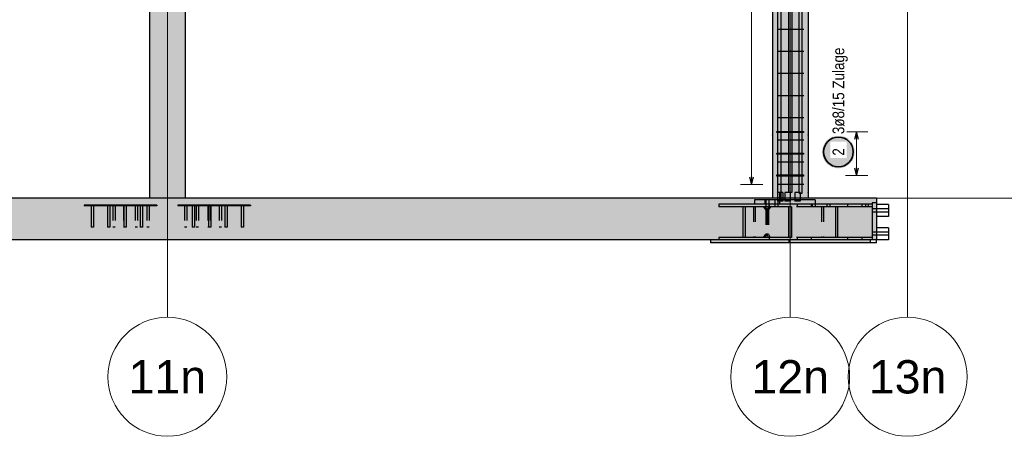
# Model space of a CAD drawing. Header units: millimetres. Extents: x -17.3 to 56.2, y -13.9 to 21.4.
# Tile 44 of 56: x 37.8 to 44.5, y -13.7 to -10.9. Entities that reach past the tile are written whole.
import ezdxf
from ezdxf.enums import TextEntityAlignment as Align

# ---------------------------------------------------------------- set-up
doc = ezdxf.new("R2010")
doc.units = ezdxf.units.MM
doc.linetypes.add('HIDDEN', pattern=[0.375, 0.25, -0.125])
for name, color, linetype, lineweight in [('Bewehrung', 7, 'Continuous', 20), ('einlesen aus Plan EG', 7, 'Continuous', 20), ('Geschnittene Kanten', 7, 'Continuous', 20), ('Schraffuren', 7, 'Continuous', 20)]:
    doc.layers.add(name, color=color, linetype=linetype, lineweight=lineweight)
doc.styles.add('Arial', font='arial.ttf')
doc.styles.add('Arial Narrow', font='ARIALN.TTF')

msp = doc.modelspace()

# ---------------------------------------------------------------- hatches: boundary and pattern name
at = {"layer": 'Bewehrung', "lineweight": 25, "true_color": 0xffffff}
msp.add_hatch(color=7, dxfattribs=at).paths.add_polyline_path([(43.45127, -11.830965), (43.451203, -11.827126), (43.451002, -11.823292), (43.450667, -11.819467), (43.450199, -11.815656), (43.449599, -11.811864), (43.448866, -11.808095), (43.448002, -11.804354), (43.447009, -11.800645), (43.445886, -11.796973), (43.444636, -11.793343), (43.44326, -11.789758), (43.44176, -11.786224), (43.440137, -11.782744), (43.438394, -11.779323), (43.436533, -11.775965), (43.434555, -11.772674), (43.432464, -11.769454), (43.430262, -11.766309), (43.427951, -11.763242), (43.425535, -11.760258), (43.423016, -11.757361), (43.420397, -11.754553), (43.417682, -11.751838), (43.414874, -11.749219), (43.411977, -11.7467), (43.408993, -11.744284), (43.405926, -11.741973), (43.402781, -11.739771), (43.399561, -11.73768), (43.39627, -11.735702), (43.392912, -11.733841), (43.389491, -11.732098), (43.386011, -11.730475), (43.382477, -11.728975), (43.378892, -11.727599), (43.375262, -11.726349), (43.37159, -11.725226), (43.367881, -11.724232), (43.36414, -11.723369), (43.360371, -11.722636), (43.356579, -11.722036), (43.352768, -11.721568), (43.348943, -11.721233), (43.345109, -11.721032), (43.34127, -11.720965), (43.337431, -11.721032), (43.333597, -11.721233), (43.329772, -11.721568), (43.325961, -11.722036), (43.322169, -11.722636), (43.3184, -11.723369), (43.314658, -11.724232), (43.31095, -11.725226), (43.307278, -11.726349), (43.303648, -11.727599), (43.300063, -11.728975), (43.296529, -11.730475), (43.293049, -11.732098), (43.289628, -11.733841), (43.28627, -11.735702), (43.282979, -11.73768), (43.279759, -11.739771), (43.276614, -11.741973), (43.273547, -11.744284), (43.270563, -11.7467), (43.267666, -11.749219), (43.264857, -11.751838), (43.262143, -11.754553), (43.259524, -11.757361), (43.257005, -11.760258), (43.254589, -11.763242), (43.252278, -11.766309), (43.250076, -11.769454), (43.247985, -11.772674), (43.246007, -11.775965), (43.244146, -11.779323), (43.242403, -11.782744), (43.24078, -11.786224), (43.23928, -11.789758), (43.237904, -11.793343), (43.236654, -11.796973), (43.235531, -11.800645), (43.234537, -11.804354), (43.233674, -11.808095), (43.232941, -11.811864), (43.23234, -11.815656), (43.231872, -11.819467), (43.231538, -11.823292), (43.231337, -11.827126), (43.23127, -11.830965), (43.231337, -11.834804), (43.231538, -11.838638), (43.231872, -11.842463), (43.23234, -11.846274), (43.232941, -11.850066), (43.233674, -11.853835), (43.234537, -11.857576), (43.235531, -11.861285), (43.236654, -11.864957), (43.237904, -11.868587), (43.23928, -11.872172), (43.24078, -11.875706), (43.242403, -11.879186), (43.244146, -11.882607), (43.246007, -11.885965), (43.247985, -11.889256), (43.250076, -11.892476), (43.252278, -11.895621), (43.254589, -11.898688), (43.257005, -11.901672), (43.259524, -11.904569), (43.262143, -11.907377), (43.264857, -11.910092), (43.267666, -11.912711), (43.270563, -11.91523), (43.273547, -11.917646), (43.276614, -11.919957), (43.279759, -11.922159), (43.282979, -11.92425), (43.28627, -11.926228), (43.289628, -11.928089), (43.293049, -11.929832), (43.296529, -11.931455), (43.300063, -11.932955), (43.303648, -11.934331), (43.307278, -11.935581), (43.31095, -11.936704), (43.314658, -11.937698), (43.3184, -11.938561), (43.322169, -11.939294), (43.325961, -11.939894), (43.329772, -11.940362), (43.333597, -11.940697), (43.337431, -11.940898), (43.34127, -11.940965), (43.345109, -11.940898), (43.348943, -11.940697), (43.352768, -11.940362), (43.356579, -11.939894), (43.360371, -11.939294), (43.36414, -11.938561), (43.367881, -11.937698), (43.37159, -11.936704), (43.375262, -11.935581), (43.378892, -11.934331), (43.382477, -11.932955), (43.386011, -11.931455), (43.389491, -11.929832), (43.392912, -11.928089), (43.39627, -11.926228), (43.399561, -11.92425), (43.402781, -11.922159), (43.405926, -11.919957), (43.408993, -11.917646), (43.411977, -11.91523), (43.414874, -11.912711), (43.417682, -11.910092), (43.420397, -11.907377), (43.423016, -11.904569), (43.425535, -11.901672), (43.427951, -11.898688), (43.430262, -11.895621), (43.432464, -11.892476), (43.434555, -11.889256), (43.436533, -11.885965), (43.438394, -11.882607), (43.440137, -11.879186), (43.44176, -11.875706), (43.44326, -11.872172), (43.444636, -11.868587), (43.445886, -11.864957), (43.447009, -11.861285), (43.448002, -11.857576), (43.448866, -11.853835), (43.449599, -11.850066), (43.450199, -11.846274), (43.450667, -11.842463), (43.451002, -11.838638)])
at = {"layer": 'Schraffuren', "lineweight": 13, "true_color": 0xd7ffd7}
for points in [[(43.136836, -12.142594), (43.136836, -5.892592), (42.896836, -5.892592), (42.896836, -12.142594)], [(38.94688, -12.142594), (38.94688, -6.582594), (38.70688, -6.582594), (38.70688, -12.142594)], [(43.597172, -12.422586), (43.597172, -12.142586), (42.953198, -12.142586), (42.953198, -12.162586), (42.944383, -12.162586), (42.944383, -12.142586), (2.509278, -12.142586), (2.509278, -12.162586), (2.500462, -12.162586), (2.500462, -12.142586), (2.016153, -12.142594), (2.016153, -12.422586), (20.301426, -12.422586), (20.301426, -12.432586), (29.751818, -12.432586), (29.751818, -12.422586)]]:
    msp.add_hatch(color=254, dxfattribs=at).paths.add_polyline_path(points)
at = {"layer": 'Schraffuren', "lineweight": 13, "true_color": 0x4682b4}
for points in [[(38.48688, -12.192594), (38.48688, -12.187594), (38.26688, -12.187594), (38.26688, -12.192594)], [(38.70688, -12.192594), (38.70688, -12.187594), (38.48688, -12.187594), (38.48688, -12.192594)], [(39.16688, -12.192594), (39.16688, -12.187594), (38.94688, -12.187594), (38.94688, -12.192594)], [(39.38688, -12.192594), (39.38688, -12.187594), (39.16688, -12.187594), (39.16688, -12.192594)], [(42.875897, -12.199586), (42.875897, -12.182586), (42.536525, -12.182586), (42.536525, -12.199586), (42.699141, -12.199586), (42.699141, -12.405586), (42.536525, -12.405586), (42.536525, -12.422586), (42.875897, -12.422586), (42.875897, -12.405586), (42.713282, -12.405586), (42.713282, -12.199586)], [(43.18522, -12.182586), (43.18522, -12.152586), (42.953198, -12.152586), (42.953198, -12.162586), (42.944383, -12.162586), (42.944383, -12.152586), (42.845808, -12.152586), (42.845808, -12.182586)], [(43.498001, -12.199586), (43.498001, -12.182586), (43.15859, -12.182586), (43.15859, -12.199586), (43.321225, -12.199586), (43.321225, -12.405586), (43.15859, -12.405586), (43.15859, -12.422586), (43.498001, -12.422586), (43.498001, -12.405586), (43.335367, -12.405586), (43.335367, -12.199586)], [(43.597172, -12.422586), (43.597172, -12.172586), (43.567172, -12.172586), (43.567172, -12.422586)], [(38.32988, -12.337594), (38.32988, -12.192594), (38.31388, -12.192594), (38.31388, -12.337594)], [(38.43988, -12.337594), (38.43988, -12.192594), (38.42388, -12.192594), (38.42388, -12.337594)], [(38.54988, -12.337594), (38.54988, -12.192594), (38.53388, -12.192594), (38.53388, -12.337594)], [(38.65988, -12.337594), (38.65988, -12.192594), (38.64388, -12.192594), (38.64388, -12.337594)], [(39.00988, -12.337594), (39.00988, -12.192594), (38.99388, -12.192594), (38.99388, -12.337594)], [(39.11988, -12.337594), (39.11988, -12.192594), (39.10388, -12.192594), (39.10388, -12.337594)], [(39.22988, -12.337594), (39.22988, -12.192594), (39.21388, -12.192594), (39.21388, -12.337594)], [(39.33988, -12.337594), (39.33988, -12.192594), (39.32388, -12.192594), (39.32388, -12.337594)], [(43.026129, -12.405586), (43.026129, -12.199586), (43.004916, -12.199586), (43.004916, -12.405586)]]:
    msp.add_hatch(color=145, dxfattribs=at).paths.add_polyline_path(points)
at = {"layer": 'Schraffuren', "lineweight": 13, "true_color": 0xe0ddbe}
msp.add_hatch(color=254, dxfattribs=at).paths.add_polyline_path([(43.55397, -12.442586), (43.55397, -12.422586), (42.479768, -12.422586), (42.479768, -12.442586)])

# ---------------------------------------------------------------- linework, layer by layer
at = {"color": 9, "linetype": 'Continuous', "lineweight": 0}
for p, q in [((38.826825, -12.942586), (38.826825, -3.836055)), ((43.016825, -12.942586), (43.016825, -3.836055)), ((43.806825, -12.942586), (43.806825, -3.836055)), ((38.94688, -12.142594), (56.245814, -12.142594))]:
    msp.add_line(p, q, dxfattribs=at)
at = {"color": 3, "linetype": 'HIDDEN', "lineweight": 25, "ltscale": 0.25}
for p, q in [((42.933338, -12.102586), (42.931101, -12.102586)), ((42.931101, -12.102586), (42.931101, -12.142586)), ((42.937929, -12.102586), (42.933338, -12.102586)), ((42.944173, -12.102586), (42.937929, -12.102586)), ((42.957712, -12.102586), (42.953198, -12.102586)), ((42.962946, -12.102586), (42.957712, -12.102586)), ((42.966026, -12.102586), (42.962946, -12.102586)), ((42.966481, -12.102586), (42.966026, -12.102586)), ((42.966481, -12.102586), (42.966481, -12.142586)), ((42.981053, -12.102586), (42.980598, -12.102586)), ((42.980598, -12.102586), (42.980598, -12.142586)), ((42.984133, -12.102586), (42.981053, -12.102586)), ((42.989367, -12.102586), (42.984133, -12.102586)), ((42.995959, -12.102586), (42.989367, -12.102586)), ((43.002906, -12.102586), (42.995959, -12.102586)), ((43.00915, -12.102586), (43.002906, -12.102586)), ((43.013741, -12.102586), (43.00915, -12.102586)), ((43.015978, -12.102586), (43.013741, -12.102586)), ((43.015978, -12.102586), (43.015978, -12.142586)), ((43.049418, -12.102586), (43.04806, -12.102586)), ((43.04806, -12.102586), (43.04806, -12.142586)), ((43.053286, -12.102586), (43.049418, -12.102586)), ((43.059075, -12.102586), (43.053286, -12.102586)), ((43.065903, -12.102586), (43.059075, -12.102586)), ((43.072731, -12.102586), (43.065903, -12.102586)), ((43.07852, -12.102586), (43.072731, -12.102586)), ((43.082388, -12.102586), (43.07852, -12.102586)), ((43.083746, -12.102586), (43.082388, -12.102586)), ((43.083746, -12.102586), (43.083746, -12.142586)), ((38.415344, -12.187594), (38.415344, -12.192594)), ((38.443628, -12.187594), (38.443628, -12.192594)), ((38.709186, -12.142594), (38.70688, -12.142594)), ((38.726471, -12.187594), (38.70688, -12.187594)), ((38.716014, -12.142594), (38.709186, -12.142594)), ((38.727104, -12.142594), (38.716014, -12.142594)), ((38.754755, -12.187594), (38.726471, -12.187594)), ((38.726471, -12.187594), (38.726471, -12.192594)), ((38.742027, -12.142594), (38.727104, -12.142594)), ((38.760212, -12.142594), (38.742027, -12.142594)), ((38.754755, -12.187594), (38.754755, -12.192594)), ((38.780958, -12.142594), (38.760212, -12.142594)), ((38.803469, -12.142594), (38.780958, -12.142594)), ((38.82688, -12.142594), (38.803469, -12.142594)), ((38.850291, -12.142594), (38.82688, -12.142594)), ((38.872802, -12.142594), (38.850291, -12.142594)), ((38.893548, -12.142594), (38.872802, -12.142594)), ((38.911733, -12.142594), (38.893548, -12.142594)), ((38.925875, -12.187594), (38.897591, -12.187594)), ((38.897591, -12.187594), (38.897591, -12.192594)), ((38.926656, -12.142594), (38.911733, -12.142594)), ((38.94688, -12.187594), (38.925875, -12.187594)), ((38.925875, -12.187594), (38.925875, -12.192594)), ((38.937745, -12.142594), (38.926656, -12.142594)), ((38.944574, -12.142594), (38.937745, -12.142594)), ((38.94688, -12.142594), (38.944574, -12.142594)), ((39.208718, -12.187594), (39.208718, -12.192594)), ((39.237002, -12.187594), (39.237002, -12.192594)), ((42.845808, -12.152586), (42.775925, -12.152586)), ((42.775925, -12.152586), (42.775925, -12.182586)), ((42.875897, -12.182586), (42.845808, -12.182586)), ((42.852265, -12.152586), (42.852265, -12.182586)), ((42.852265, -12.182586), (42.852265, -12.199586)), ((42.872049, -12.152586), (42.872049, -12.182586)), ((42.872049, -12.182586), (42.872049, -12.199586)), ((42.899141, -12.142594), (42.896836, -12.142594)), ((42.90597, -12.142594), (42.899141, -12.142594)), ((42.917059, -12.142594), (42.90597, -12.142594)), ((42.913153, -12.152586), (42.913153, -12.182586)), ((42.913153, -12.182586), (42.913153, -12.199586)), ((42.931101, -12.142594), (42.917059, -12.142594)), ((42.931101, -12.142586), (42.931101, -12.152586)), ((42.933338, -12.142594), (42.931101, -12.142594)), ((42.931101, -12.152586), (42.931101, -12.162586)), ((42.933338, -12.162586), (42.931101, -12.162586)), ((42.932982, -12.152586), (42.932982, -12.182586)), ((42.932982, -12.182586), (42.932982, -12.199586)), ((42.937929, -12.142594), (42.933338, -12.142594)), ((42.937929, -12.162586), (42.933338, -12.162586)), ((42.944173, -12.142594), (42.937929, -12.142594)), ((42.944173, -12.162586), (42.937929, -12.162586)), ((42.944383, -12.142594), (42.944173, -12.142594)), ((42.946462, -12.152586), (42.944383, -12.152586)), ((42.945631, -12.152586), (42.945631, -12.182586)), ((42.953198, -12.152586), (42.946462, -12.152586)), ((42.957712, -12.162586), (42.953198, -12.162586)), ((42.957712, -12.142594), (42.953409, -12.142594)), ((42.962946, -12.142594), (42.957712, -12.142594)), ((42.962946, -12.162586), (42.957712, -12.162586)), ((42.966026, -12.142594), (42.962946, -12.142594)), ((42.966026, -12.162586), (42.962946, -12.162586)), ((42.966481, -12.142594), (42.966026, -12.142594)), ((42.966481, -12.162586), (42.966026, -12.162586)), ((42.966481, -12.142586), (42.966481, -12.152586)), ((42.970914, -12.142594), (42.966481, -12.142594)), ((42.966481, -12.152586), (42.966481, -12.162586)), ((42.980598, -12.142594), (42.970914, -12.142594)), ((42.980598, -12.142586), (42.980598, -12.152586)), ((42.981053, -12.142594), (42.980598, -12.142594)), ((42.980598, -12.152586), (42.980598, -12.162586)), ((42.981053, -12.162586), (42.980598, -12.162586)), ((42.984133, -12.142594), (42.981053, -12.142594)), ((42.984133, -12.162586), (42.981053, -12.162586)), ((42.989367, -12.142594), (42.984133, -12.142594)), ((42.989367, -12.162586), (42.984133, -12.162586)), ((42.995959, -12.142594), (42.989367, -12.142594)), ((42.995959, -12.162586), (42.989367, -12.162586)), ((43.002906, -12.142594), (42.995959, -12.142594)), ((43.002906, -12.162586), (42.995959, -12.162586)), ((43.00915, -12.142594), (43.002906, -12.142594)), ((43.00915, -12.162586), (43.002906, -12.162586)), ((43.013741, -12.142594), (43.00915, -12.142594)), ((43.013741, -12.162586), (43.00915, -12.162586)), ((43.015978, -12.142594), (43.013741, -12.142594)), ((43.015978, -12.162586), (43.013741, -12.162586)), ((43.015978, -12.142586), (43.015978, -12.152586)), ((43.016836, -12.142594), (43.015978, -12.142594)), ((43.015978, -12.152586), (43.015978, -12.162586)), ((43.040247, -12.142594), (43.016836, -12.142594)), ((43.04806, -12.142594), (43.040247, -12.142594)), ((43.04806, -12.142586), (43.04806, -12.152586)), ((43.049418, -12.142594), (43.04806, -12.142594)), ((43.04806, -12.152586), (43.04806, -12.162586)), ((43.049418, -12.162586), (43.04806, -12.162586)), ((43.053286, -12.142594), (43.049418, -12.142594)), ((43.053286, -12.162586), (43.049418, -12.162586)), ((43.059075, -12.142594), (43.053286, -12.142594)), ((43.059075, -12.162586), (43.053286, -12.162586)), ((43.065903, -12.142594), (43.059075, -12.142594)), ((43.065903, -12.162586), (43.059075, -12.162586)), ((43.063699, -12.182586), (43.063699, -12.199586)), ((43.072731, -12.142594), (43.065903, -12.142594)), ((43.072731, -12.162586), (43.065903, -12.162586)), ((43.07852, -12.142594), (43.072731, -12.142594)), ((43.07852, -12.162586), (43.072731, -12.162586)), ((43.082388, -12.142594), (43.07852, -12.142594)), ((43.082388, -12.162586), (43.07852, -12.162586)), ((43.083746, -12.142594), (43.082388, -12.142594)), ((43.083746, -12.162586), (43.082388, -12.162586)), ((43.083746, -12.142586), (43.083746, -12.152586)), ((43.101689, -12.142594), (43.083746, -12.142594)), ((43.083746, -12.152586), (43.083746, -12.162586)), ((43.116612, -12.142594), (43.101689, -12.142594)), ((43.127701, -12.142594), (43.116612, -12.142594)), ((43.13453, -12.142594), (43.127701, -12.142594)), ((43.136836, -12.142594), (43.13453, -12.142594)), ((43.171905, -12.182586), (43.15859, -12.182586)), ((43.164124, -12.182586), (43.164124, -12.199586)), ((43.18522, -12.182586), (43.171905, -12.182586)), ((43.183953, -12.182586), (43.183953, -12.199586)), ((43.264124, -12.182586), (43.264124, -12.199586)), ((43.283953, -12.182586), (43.283953, -12.199586)), ((43.403071, -12.182586), (43.403071, -12.199586)), ((43.567172, -12.182586), (43.498001, -12.182586)), ((43.522322, -12.182586), (43.522322, -12.199586)), ((43.542151, -12.182586), (43.542151, -12.199586)), ((38.314489, -12.192594), (38.31388, -12.192594)), ((38.316223, -12.192594), (38.314489, -12.192594)), ((38.318818, -12.192594), (38.316223, -12.192594)), ((38.32188, -12.192594), (38.318818, -12.192594)), ((38.324941, -12.192594), (38.32188, -12.192594)), ((38.327537, -12.192594), (38.324941, -12.192594)), ((38.329271, -12.192594), (38.327537, -12.192594)), ((38.32988, -12.192594), (38.329271, -12.192594)), ((38.424489, -12.192594), (38.42388, -12.192594)), ((38.426223, -12.192594), (38.424489, -12.192594)), ((38.428818, -12.192594), (38.426223, -12.192594)), ((38.43188, -12.192594), (38.428818, -12.192594)), ((38.434941, -12.192594), (38.43188, -12.192594)), ((38.437537, -12.192594), (38.434941, -12.192594)), ((38.439271, -12.192594), (38.437537, -12.192594)), ((38.43988, -12.192594), (38.439271, -12.192594)), ((38.460377, -12.192594), (38.460377, -12.337594)), ((38.476377, -12.192594), (38.476377, -12.337594)), ((38.532502, -12.192594), (38.532502, -12.337594)), ((38.534489, -12.192594), (38.53388, -12.192594)), ((38.536223, -12.192594), (38.534489, -12.192594)), ((38.538818, -12.192594), (38.536223, -12.192594)), ((38.54188, -12.192594), (38.538818, -12.192594)), ((38.544941, -12.192594), (38.54188, -12.192594)), ((38.547537, -12.192594), (38.544941, -12.192594)), ((38.549271, -12.192594), (38.547537, -12.192594)), ((38.548502, -12.192594), (38.548502, -12.337594)), ((38.54988, -12.192594), (38.549271, -12.192594)), ((38.610283, -12.192594), (38.610283, -12.337594)), ((38.626283, -12.192594), (38.626283, -12.337594)), ((38.644489, -12.192594), (38.64388, -12.192594)), ((38.646223, -12.192594), (38.644489, -12.192594)), ((38.648818, -12.192594), (38.646223, -12.192594)), ((38.65188, -12.192594), (38.648818, -12.192594)), ((38.654941, -12.192594), (38.65188, -12.192594)), ((38.657537, -12.192594), (38.654941, -12.192594)), ((38.659271, -12.192594), (38.657537, -12.192594)), ((38.65988, -12.192594), (38.659271, -12.192594)), ((38.688065, -12.192594), (38.688065, -12.337594)), ((38.704065, -12.192594), (38.704065, -12.337594)), ((38.726471, -12.192594), (38.70688, -12.192594)), ((38.754755, -12.192594), (38.726471, -12.192594)), ((38.925875, -12.192594), (38.897591, -12.192594)), ((38.94688, -12.192594), (38.925875, -12.192594)), ((38.942624, -12.192594), (38.942624, -12.337594)), ((38.958624, -12.192594), (38.958624, -12.337594)), ((38.994489, -12.192594), (38.99388, -12.192594)), ((38.996223, -12.192594), (38.994489, -12.192594)), ((38.998818, -12.192594), (38.996223, -12.192594)), ((39.00188, -12.192594), (38.998818, -12.192594)), ((39.004941, -12.192594), (39.00188, -12.192594)), ((39.007537, -12.192594), (39.004941, -12.192594)), ((39.009271, -12.192594), (39.007537, -12.192594)), ((39.00988, -12.192594), (39.009271, -12.192594)), ((39.020405, -12.192594), (39.020405, -12.337594)), ((39.036405, -12.192594), (39.036405, -12.337594)), ((39.098187, -12.192594), (39.098187, -12.337594)), ((39.104489, -12.192594), (39.10388, -12.192594)), ((39.106223, -12.192594), (39.104489, -12.192594)), ((39.108818, -12.192594), (39.106223, -12.192594)), ((39.11188, -12.192594), (39.108818, -12.192594)), ((39.114941, -12.192594), (39.11188, -12.192594)), ((39.114187, -12.192594), (39.114187, -12.337594)), ((39.117537, -12.192594), (39.114941, -12.192594)), ((39.119271, -12.192594), (39.117537, -12.192594)), ((39.11988, -12.192594), (39.119271, -12.192594)), ((39.175969, -12.192594), (39.175969, -12.337594)), ((39.191969, -12.192594), (39.191969, -12.337594)), ((39.214489, -12.192594), (39.21388, -12.192594)), ((39.216223, -12.192594), (39.214489, -12.192594)), ((39.218818, -12.192594), (39.216223, -12.192594)), ((39.22188, -12.192594), (39.218818, -12.192594)), ((39.224941, -12.192594), (39.22188, -12.192594)), ((39.227537, -12.192594), (39.224941, -12.192594)), ((39.229271, -12.192594), (39.227537, -12.192594)), ((39.22988, -12.192594), (39.229271, -12.192594)), ((39.324489, -12.192594), (39.32388, -12.192594)), ((39.326223, -12.192594), (39.324489, -12.192594)), ((39.328818, -12.192594), (39.326223, -12.192594)), ((39.33188, -12.192594), (39.328818, -12.192594)), ((39.334941, -12.192594), (39.33188, -12.192594)), ((39.337537, -12.192594), (39.334941, -12.192594)), ((39.339271, -12.192594), (39.337537, -12.192594)), ((39.33988, -12.192594), (39.339271, -12.192594)), ((42.713282, -12.199586), (42.699141, -12.199586)), ((42.770948, -12.199586), (42.770948, -12.405586)), ((42.781555, -12.199586), (42.781555, -12.405586)), ((42.836709, -12.199586), (42.852265, -12.221586)), ((42.847316, -12.199586), (42.862872, -12.221586)), ((42.859336, -12.221586), (42.852265, -12.221586)), ((42.852265, -12.221586), (42.852265, -12.383586)), ((42.859336, -12.221586), (42.874893, -12.199586)), ((42.869943, -12.221586), (42.859336, -12.221586)), ((42.859336, -12.221586), (42.859336, -12.383586)), ((42.862872, -12.221586), (42.862872, -12.383586)), ((42.869943, -12.221586), (42.885499, -12.199586)), ((42.869943, -12.221586), (42.869943, -12.383586)), ((42.940399, -12.199586), (42.875897, -12.199586)), ((43.004916, -12.199586), (42.940399, -12.199586)), ((43.15859, -12.199586), (43.026129, -12.199586)), ((43.226315, -12.199586), (43.226315, -12.405586)), ((43.240456, -12.199586), (43.240456, -12.405586)), ((43.335367, -12.199586), (43.321225, -12.199586)), ((43.567172, -12.199586), (43.498001, -12.199586)), ((43.597172, -12.214086), (43.567172, -12.214086)), ((43.597172, -12.235086), (43.567172, -12.235086)), ((43.677172, -12.214086), (43.597172, -12.214086)), ((43.677172, -12.235086), (43.597172, -12.235086)), ((38.460986, -12.337594), (38.460377, -12.337594)), ((38.46272, -12.337594), (38.460986, -12.337594)), ((38.465315, -12.337594), (38.46272, -12.337594)), ((38.468377, -12.337594), (38.465315, -12.337594)), ((38.471438, -12.337594), (38.468377, -12.337594)), ((38.474034, -12.337594), (38.471438, -12.337594)), ((38.475768, -12.337594), (38.474034, -12.337594)), ((38.476377, -12.337594), (38.475768, -12.337594)), ((38.533111, -12.337594), (38.532502, -12.337594)), ((38.53388, -12.337594), (38.533111, -12.337594)), ((38.610892, -12.337594), (38.610283, -12.337594)), ((38.612627, -12.337594), (38.610892, -12.337594)), ((38.615222, -12.337594), (38.612627, -12.337594)), ((38.618283, -12.337594), (38.615222, -12.337594)), ((38.621345, -12.337594), (38.618283, -12.337594)), ((38.62394, -12.337594), (38.621345, -12.337594)), ((38.625674, -12.337594), (38.62394, -12.337594)), ((38.626283, -12.337594), (38.625674, -12.337594)), ((38.688674, -12.337594), (38.688065, -12.337594)), ((38.690408, -12.337594), (38.688674, -12.337594)), ((38.693004, -12.337594), (38.690408, -12.337594)), ((38.696065, -12.337594), (38.693004, -12.337594)), ((38.699127, -12.337594), (38.696065, -12.337594)), ((38.701722, -12.337594), (38.699127, -12.337594)), ((38.703456, -12.337594), (38.701722, -12.337594)), ((38.704065, -12.337594), (38.703456, -12.337594)), ((38.943233, -12.337594), (38.942624, -12.337594)), ((38.944967, -12.337594), (38.943233, -12.337594)), ((38.947562, -12.337594), (38.944967, -12.337594)), ((38.950624, -12.337594), (38.947562, -12.337594)), ((38.953685, -12.337594), (38.950624, -12.337594)), ((38.95628, -12.337594), (38.953685, -12.337594)), ((38.958015, -12.337594), (38.95628, -12.337594)), ((38.958624, -12.337594), (38.958015, -12.337594)), ((39.021014, -12.337594), (39.020405, -12.337594)), ((39.022749, -12.337594), (39.021014, -12.337594)), ((39.025344, -12.337594), (39.022749, -12.337594)), ((39.028405, -12.337594), (39.025344, -12.337594)), ((39.031467, -12.337594), (39.028405, -12.337594)), ((39.034062, -12.337594), (39.031467, -12.337594)), ((39.035796, -12.337594), (39.034062, -12.337594)), ((39.036405, -12.337594), (39.035796, -12.337594)), ((39.098796, -12.337594), (39.098187, -12.337594)), ((39.10053, -12.337594), (39.098796, -12.337594)), ((39.103126, -12.337594), (39.10053, -12.337594)), ((39.10388, -12.337594), (39.103126, -12.337594)), ((39.176578, -12.337594), (39.175969, -12.337594)), ((39.178312, -12.337594), (39.176578, -12.337594)), ((39.180907, -12.337594), (39.178312, -12.337594)), ((39.183969, -12.337594), (39.180907, -12.337594)), ((39.18703, -12.337594), (39.183969, -12.337594)), ((39.189626, -12.337594), (39.18703, -12.337594)), ((39.19136, -12.337594), (39.189626, -12.337594)), ((39.191969, -12.337594), (39.19136, -12.337594)), ((42.83773, -12.405586), (42.852265, -12.383586)), ((42.848336, -12.405586), (42.862872, -12.383586)), ((42.859336, -12.383586), (42.852265, -12.383586)), ((42.869943, -12.383586), (42.859336, -12.383586)), ((42.859336, -12.383586), (42.870336, -12.405586)), ((42.869943, -12.383586), (42.880943, -12.405586)), ((43.597172, -12.370086), (43.567172, -12.370086)), ((43.677172, -12.370086), (43.597172, -12.370086)), ((42.713282, -12.405586), (42.699141, -12.405586)), ((42.940399, -12.405586), (42.875897, -12.405586)), ((43.004916, -12.405586), (42.940399, -12.405586)), ((43.007063, -12.422586), (43.007063, -12.442586)), ((43.15859, -12.405586), (43.026129, -12.405586)), ((43.063699, -12.405586), (43.063699, -12.422586)), ((43.335367, -12.405586), (43.321225, -12.405586)), ((43.403071, -12.405586), (43.403071, -12.422586)), ((43.567172, -12.405586), (43.498001, -12.405586)), ((43.597172, -12.391086), (43.567172, -12.391086)), ((43.677172, -12.391086), (43.597172, -12.391086))]:
    msp.add_line(p, q, dxfattribs=at)
at = {"color": 3, "linetype": 'Continuous', "lineweight": 25}
for p, q in [((42.944383, -12.102586), (42.944173, -12.102586)), ((42.953198, -12.102586), (42.944383, -12.102586)), ((42.944383, -12.102586), (42.944383, -12.142586)), ((42.953198, -12.102586), (42.953198, -12.142586)), ((42.944383, -12.162586), (42.944173, -12.162586)), ((42.953409, -12.142594), (42.953198, -12.142594)), ((43.677172, -12.184586), (43.597172, -12.184586)), ((43.677172, -12.184586), (43.677172, -12.264586)), ((43.677172, -12.264586), (43.597172, -12.264586)), ((43.677172, -12.340586), (43.597172, -12.340586)), ((43.677172, -12.340586), (43.677172, -12.420586)), ((43.597022, -12.442586), (43.55397, -12.442586)), ((43.597022, -12.442586), (43.597172, -12.422586)), ((43.677172, -12.420586), (43.597172, -12.420586))]:
    msp.add_line(p, q, dxfattribs=at)
at = {"color": 9, "linetype": 'Continuous', "lineweight": 0}
for centre in [(38.826825, -13.342586), (43.016825, -13.342586), (43.806825, -13.342586)]:
    msp.add_circle(centre, 0.4, dxfattribs=at)
at = {"layer": 'Bewehrung', "color": 3, "linetype": 'Continuous', "lineweight": 25}
for p, q in [((42.934629, -12.102594), (42.934629, -5.772594)), ((42.954629, -5.772594), (42.954629, -12.102594)), ((43.00771, -12.102594), (43.00771, -5.772594)), ((43.02771, -5.772594), (43.02771, -12.102594)), ((43.076836, -12.107592), (43.076836, -5.777592)), ((43.096836, -12.107592), (43.096836, -5.777592)), ((43.109161, -11.006783), (42.929141, -11.006783)), ((43.109161, -11.155612), (42.929141, -11.155612)), ((43.109161, -11.304441), (42.929141, -11.304441)), ((43.109161, -11.45327), (42.929141, -11.45327)), ((43.109161, -11.602099), (42.929141, -11.602099)), ((42.926836, -11.700594), (42.926836, -11.692594)), ((42.926836, -11.692594), (43.106856, -11.692594)), ((43.106856, -11.700594), (42.926836, -11.700594)), ((43.106856, -11.692594), (43.106856, -11.700594)), ((43.463418, -11.696594), (43.450021, -11.746594)), ((43.476816, -11.746594), (43.463418, -11.696594)), ((43.109161, -11.750928), (42.929141, -11.750928)), ((42.926836, -11.846594), (42.926836, -11.838594)), ((42.926836, -11.838594), (43.106856, -11.838594)), ((43.106856, -11.846594), (42.926836, -11.846594)), ((43.106856, -11.838594), (43.106856, -11.846594)), ((43.109161, -11.899757), (42.929141, -11.899757)), ((42.926836, -11.992594), (42.926836, -11.984594)), ((42.926836, -11.984594), (43.106856, -11.984594)), ((43.106856, -11.984594), (43.106856, -11.992594)), ((43.450021, -11.938594), (43.463418, -11.988594)), ((43.463418, -11.988594), (43.476816, -11.938594)), ((42.743919, -11.998586), (42.757316, -12.048586)), ((42.757316, -12.048586), (42.770714, -11.998586)), ((43.106856, -11.992594), (42.926836, -11.992594)), ((43.109161, -12.048586), (42.929141, -12.048586)), ((42.954629, -12.102594), (42.934629, -12.102594)), ((43.02771, -12.102594), (43.00771, -12.102594)), ((43.076836, -12.107592), (43.096836, -12.107592))]:
    msp.add_line(p, q, dxfattribs=at)
at = {"layer": 'Bewehrung', "color": 5, "linetype": 'Continuous', "lineweight": 18}
for p, q in [((42.757316, -12.048586), (42.757316, -5.946597)), ((43.538418, -11.696594), (43.388418, -11.696594)), ((43.463418, -11.988594), (43.463418, -11.696594)), ((43.388418, -11.988594), (43.538418, -11.988594)), ((42.682316, -12.048586), (42.832316, -12.048586))]:
    msp.add_line(p, q, dxfattribs=at)
at = {"layer": 'Bewehrung', "color": 2, "linetype": 'Continuous', "lineweight": 35}
msp.add_circle((43.34127, -11.830965), 0.1, dxfattribs=at)
at = {"layer": 'Bewehrung', "color": 9, "linetype": 'Continuous', "lineweight": 0}
for centre in [(42.952231, -12.102586), (42.953589, -12.102586)]:
    msp.add_circle(centre, 0.00111, dxfattribs=at)
at = {"layer": 'einlesen aus Plan EG', "color": 9, "linetype": 'Continuous', "lineweight": 0}
for centre in [(42.896836, -11.717594), (43.136836, -11.717594), (43.136836, -12.102586)]:
    msp.add_circle(centre, 0.00111, dxfattribs=at)
at = {"layer": 'Geschnittene Kanten', "color": 3, "linetype": 'Continuous', "lineweight": 25}
for p, q in [((42.896836, -5.892592), (42.896836, -12.142594)), ((43.136836, -5.892592), (43.136836, -12.142594)), ((38.70688, -6.582594), (38.70688, -12.142594)), ((38.94688, -6.582594), (38.94688, -12.142594)), ((38.70688, -12.142594), (34.346872, -12.142594)), ((38.48688, -12.187594), (38.26688, -12.187594)), ((38.26688, -12.187594), (38.26688, -12.192594)), ((38.70688, -12.187594), (38.48688, -12.187594)), ((38.70688, -12.187594), (38.70688, -12.192594)), ((42.896836, -12.142594), (38.94688, -12.142594)), ((39.16688, -12.187594), (38.94688, -12.187594)), ((38.94688, -12.187594), (38.94688, -12.192594)), ((39.38688, -12.187594), (39.16688, -12.187594)), ((39.38688, -12.187594), (39.38688, -12.192594)), ((42.845808, -12.182586), (42.536525, -12.182586)), ((42.536525, -12.182586), (42.536525, -12.199586)), ((42.944383, -12.152586), (42.845808, -12.152586)), ((42.845808, -12.152586), (42.845808, -12.182586)), ((43.15859, -12.182586), (42.875897, -12.182586)), ((42.875897, -12.182586), (42.875897, -12.199586)), ((42.944383, -12.142586), (42.944383, -12.152586)), ((42.953198, -12.142594), (42.944383, -12.142594)), ((42.944383, -12.152586), (42.944383, -12.162586)), ((42.953198, -12.162586), (42.944383, -12.162586)), ((42.953198, -12.142586), (42.953198, -12.152586)), ((43.18522, -12.152586), (42.953198, -12.152586)), ((42.953198, -12.152586), (42.953198, -12.162586)), ((43.597172, -12.142594), (43.136836, -12.142594)), ((43.15859, -12.182586), (43.15859, -12.199586)), ((43.18522, -12.152586), (43.18522, -12.182586)), ((43.498001, -12.182586), (43.18522, -12.182586)), ((43.498001, -12.182586), (43.498001, -12.199586)), ((43.597172, -12.172586), (43.567172, -12.172586)), ((43.567236, -12.172586), (43.567236, -12.422586)), ((43.597172, -12.142586), (43.597172, -12.172586)), ((43.597172, -12.172586), (43.597172, -12.422586)), ((38.31388, -12.192594), (38.26688, -12.192594)), ((38.31388, -12.192594), (38.31388, -12.337594)), ((38.42388, -12.192594), (38.32988, -12.192594)), ((38.32988, -12.192594), (38.32988, -12.337594)), ((38.42388, -12.192594), (38.42388, -12.337594)), ((38.48688, -12.192594), (38.43988, -12.192594)), ((38.43988, -12.192594), (38.43988, -12.337594)), ((38.53388, -12.192594), (38.48688, -12.192594)), ((38.53388, -12.192594), (38.53388, -12.337594)), ((38.64388, -12.192594), (38.54988, -12.192594)), ((38.54988, -12.192594), (38.54988, -12.337594)), ((38.64388, -12.192594), (38.64388, -12.337594)), ((38.70688, -12.192594), (38.65988, -12.192594)), ((38.65988, -12.192594), (38.65988, -12.337594)), ((38.99388, -12.192594), (38.94688, -12.192594)), ((38.99388, -12.192594), (38.99388, -12.337594)), ((39.10388, -12.192594), (39.00988, -12.192594)), ((39.00988, -12.192594), (39.00988, -12.337594)), ((39.10388, -12.192594), (39.10388, -12.337594)), ((39.16688, -12.192594), (39.11988, -12.192594)), ((39.11988, -12.192594), (39.11988, -12.337594)), ((39.21388, -12.192594), (39.16688, -12.192594)), ((39.21388, -12.192594), (39.21388, -12.337594)), ((39.32388, -12.192594), (39.22988, -12.192594)), ((39.22988, -12.192594), (39.22988, -12.337594)), ((39.32388, -12.192594), (39.32388, -12.337594)), ((39.38688, -12.192594), (39.33988, -12.192594)), ((39.33988, -12.192594), (39.33988, -12.337594)), ((42.699141, -12.199586), (42.536525, -12.199586)), ((42.699141, -12.199586), (42.699141, -12.405586)), ((42.875897, -12.199586), (42.713282, -12.199586)), ((42.713282, -12.199586), (42.713282, -12.405586)), ((43.026129, -12.199586), (43.004916, -12.199586)), ((43.004916, -12.199586), (43.004916, -12.405586)), ((43.026129, -12.199586), (43.026129, -12.405586)), ((43.321225, -12.199586), (43.15859, -12.199586)), ((43.321225, -12.199586), (43.321225, -12.405586)), ((43.498001, -12.199586), (43.335367, -12.199586)), ((43.335367, -12.199586), (43.335367, -12.405586)), ((38.32988, -12.337594), (38.31388, -12.337594)), ((38.43988, -12.337594), (38.42388, -12.337594)), ((38.54988, -12.337594), (38.53388, -12.337594)), ((38.65988, -12.337594), (38.64388, -12.337594)), ((39.00988, -12.337594), (38.99388, -12.337594)), ((39.11988, -12.337594), (39.10388, -12.337594)), ((39.22988, -12.337594), (39.21388, -12.337594)), ((39.33988, -12.337594), (39.32388, -12.337594)), ((42.536525, -12.422586), (29.751818, -12.422586)), ((42.479768, -12.422586), (42.479768, -12.442586)), ((43.55397, -12.442586), (42.479768, -12.442586)), ((42.699141, -12.405586), (42.536525, -12.405586)), ((42.536525, -12.405586), (42.536525, -12.422586)), ((42.875897, -12.422586), (42.536525, -12.422586)), ((42.875897, -12.405586), (42.713282, -12.405586)), ((42.875897, -12.405586), (42.875897, -12.422586)), ((43.15859, -12.422586), (42.875897, -12.422586)), ((43.026129, -12.405586), (43.004916, -12.405586)), ((43.321225, -12.405586), (43.15859, -12.405586)), ((43.15859, -12.405586), (43.15859, -12.422586)), ((43.498001, -12.422586), (43.15859, -12.422586)), ((43.498001, -12.405586), (43.335367, -12.405586)), ((43.498001, -12.405586), (43.498001, -12.422586)), ((43.567172, -12.422586), (43.498001, -12.422586)), ((43.55397, -12.422586), (43.55397, -12.442586)), ((43.597172, -12.422586), (43.567172, -12.422586))]:
    msp.add_line(p, q, dxfattribs=at)

# ---------------------------------------------------------------- texts
at = {"color": 1, "lineweight": 70, "style": 'Arial'}
for s, p in [('11n', (38.826825, -13.342586)), ('12n', (43.016825, -13.342586)), ('13n', (43.806825, -13.342586))]:
    msp.add_text(s, height=0.2239173, dxfattribs=at).set_placement(p, align=Align.MIDDLE_CENTER)

# ---------------------------------------------------------------- next in the draw order: texts
at = {"layer": 'Bewehrung', "color": 2, "lineweight": 35, "char_height": 0.07875, "attachment_point": 1, "rotation": 90, "line_spacing_factor": 0.9, "style": 'Arial Narrow', "bg_fill": 3, "box_fill_scale": 1.2, "bg_fill_color": 256, "bg_fill_true_color": 13158600, "bg_fill_transparency": 0}
for s, insert in [('3ø8/15 Zulage', (43.301895, -11.710965)), ('2', (43.301895, -11.855771))]:
    msp.add_mtext(s, dxfattribs=dict(at, insert=insert))

doc.saveas('drawing.dxf')
